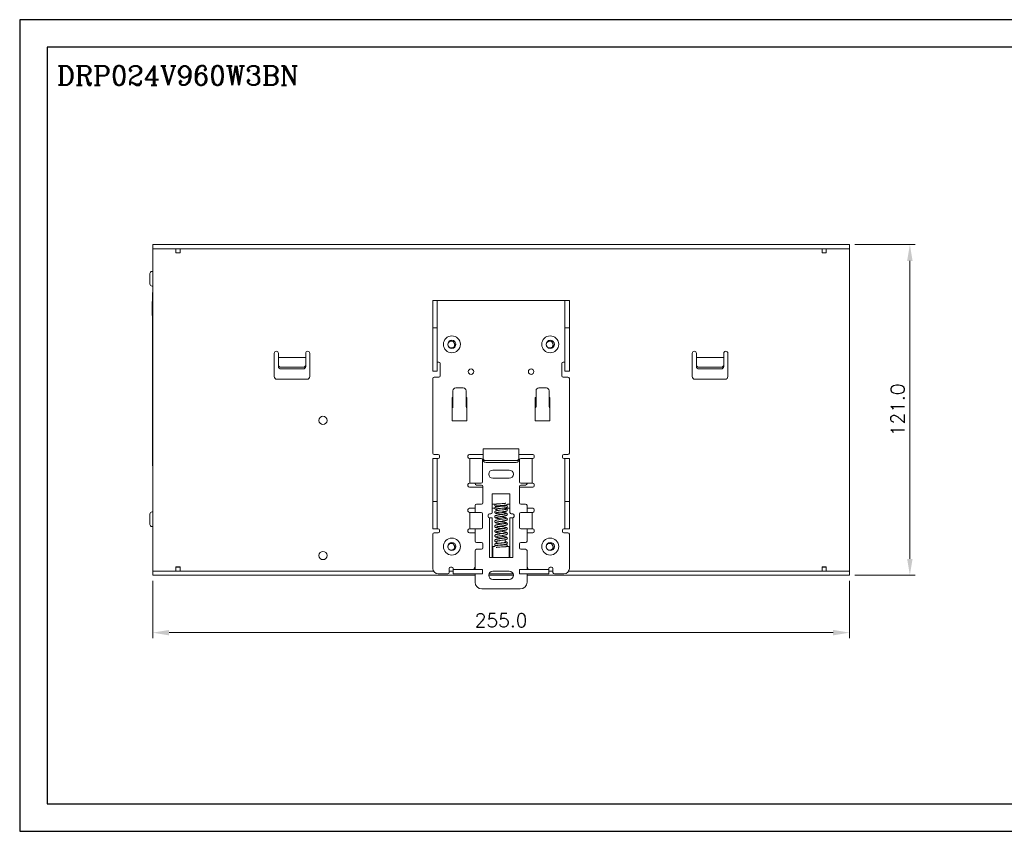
# Model space of a CAD drawing. Header units: millimetres. Extents: x 715 to 1543, y 405 to 702.
# Tile 1 of 3: x 715 to 1076, y 405 to 702. Entities that reach past the tile are written whole.
import ezdxf

# ---------------------------------------------------------------- set-up
doc = ezdxf.new("R2010")
doc.units = ezdxf.units.MM
doc.layers.add('Dimension', color=2, linetype='Continuous', lineweight=5)
doc.layers.add('Line', color=3, linetype='Continuous', lineweight=25)
doc.styles.add('RomanC', font='romanc.shx')
doc.styles.add('ROMANS', font='romans')
doc.dimstyles.new('yutana', dxfattribs={"dimscale": 2, "dimtxt": 2, "dimasz": 1.5, "dimexe": 1, "dimexo": 1, "dimgap": 1, "dimtad": 1, "dimdec": 1, "dimzin": 0, "dimdsep": 46, "dimtxsty": 'ROMANS', "dimcen": 0, "dimadec": 0, "dimazin": 0, "dimtp": 0.01, "dimtm": 0.01, "dimtfac": 1, "dimtdec": 1, "dimtmove": 0, "dimatfit": 3, "dimfxl": 1, "dimtolj": 1, "dimtzin": 0, "dimlwd": 0, "dimlwe": 0, "dimarcsym": 0})

# ---------------------------------------------------------------- blocks, each defined once
blk = doc.blocks.new('*D10')
at = {"layer": 'Defpoints', "color": 0}
for p in [(763.9, 499.1), (1018.9, 499.1), (1018.9, 478.09)]:
    blk.add_point(p, dxfattribs=at)
at = {"layer": 'Dimension', "color": 0, "lineweight": 0}
for p, q in [((763.9, 497.1), (763.9, 476.09)), ((1018.9, 497.1), (1018.9, 476.09)), ((769.9, 478.09), (1012.9, 478.09))]:
    blk.add_line(p, q, dxfattribs=at)
at = {"layer": 'Dimension', "color": 0}
for points in [[(769.9, 479.09), (769.9, 477.09), (763.9, 478.09)], [(1012.9, 479.09), (1012.9, 477.09), (1018.9, 478.09)]]:
    blk.add_solid(points, dxfattribs=at)
at = {"layer": 'Dimension', "color": 0, "insert": (891.4, 482.59), "char_height": 5, "attachment_point": 5, "style": 'ROMANS'}
blk.add_mtext('\\A1;255.0', dxfattribs=at)
blk = doc.blocks.new('*D12')
at = {"layer": 'Defpoints', "color": 0}
for p in [(1018.9, 620.1), (1018.9, 499.1), (1041.02, 499.1)]:
    blk.add_point(p, dxfattribs=at)
at = {"layer": 'Dimension', "color": 0, "lineweight": 0}
for p, q in [((1020.9, 620.1), (1043.02, 620.1)), ((1041.02, 614.1), (1041.02, 505.1)), ((1020.9, 499.1), (1043.02, 499.1))]:
    blk.add_line(p, q, dxfattribs=at)
at = {"layer": 'Dimension', "color": 0}
for points in [[(1040.02, 614.1), (1042.02, 614.1), (1041.02, 620.1)], [(1040.02, 505.1), (1042.02, 505.1), (1041.02, 499.1)]]:
    blk.add_solid(points, dxfattribs=at)
at = {"layer": 'Dimension', "color": 0, "insert": (1036.52, 559.6), "char_height": 5, "attachment_point": 5, "rotation": 90, "style": 'ROMANS'}
blk.add_mtext('\\A1;121.0', dxfattribs=at)

msp = doc.modelspace()

# ---------------------------------------------------------------- linework, layer by layer
at = {"ltscale": 5}
for points in [[(715.22, 405.39), (1542.69, 405.39), (1542.69, 702.39), (715.22, 702.39)], [(725.22, 415.39), (1532.69, 415.39), (1532.69, 692.39), (725.22, 692.39)]]:
    msp.add_lwpolyline(points, close=True, dxfattribs=at)
at = {"layer": 'Dimension', "color": 7, "linetype": 'Continuous'}
for p, q in [((763.9, 620.1), (1018.9, 620.1)), ((763.9, 499.1), (763.9, 620.1)), ((1018.9, 499.1), (1018.9, 620.1)), ((1018.9, 618.6), (763.9, 618.6)), ((772.4, 618.6), (772.4, 617.05)), ((772.4, 617.1), (773.9, 617.1)), ((773.9, 617.05), (772.4, 617.05)), ((773.9, 618.6), (773.9, 617.05)), ((1008.9, 618.6), (1008.9, 617.05)), ((1008.9, 617.1), (1010.4, 617.1)), ((1008.9, 617.05), (1010.4, 617.05)), ((1010.4, 618.6), (1010.4, 617.05)), ((762.9, 609.5), (762.9, 605.7)), ((763.7, 610.3), (763.9, 610.3)), ((763.7, 604.9), (763.9, 604.9)), ((763.85, 602.6), (763.85, 539.1)), ((763.85, 599.3), (763.75, 599.3)), ((763.75, 594.1), (763.75, 599.3)), ((866.4, 573.8), (866.4, 599.6)), ((868, 599.6), (866.4, 599.6)), ((868, 573.8), (868, 599.6)), ((914.8, 599.6), (868, 599.6)), ((914.8, 573.8), (914.8, 599.6)), ((914.8, 599.6), (916.4, 599.6)), ((916.4, 599.6), (916.4, 573.8)), ((763.85, 597.27), (763.75, 597.27)), ((763.85, 597.21), (763.75, 597.21)), ((763.85, 597.07), (763.75, 597.07)), ((763.85, 596.8), (763.75, 596.8)), ((763.85, 596.46), (763.75, 596.46)), ((763.85, 596.19), (763.75, 596.19)), ((763.85, 595.18), (763.75, 595.18)), ((763.85, 594.91), (763.75, 594.91)), ((763.85, 594.58), (763.75, 594.58)), ((763.85, 594.44), (763.75, 594.44)), ((763.85, 594.1), (763.75, 594.1)), ((866.4, 589.6), (868, 589.6)), ((916.4, 589.6), (914.8, 589.6)), ((808.4, 571.8), (808.4, 580.3)), ((809.9, 575.49), (809.9, 580.3)), ((819.9, 575.49), (819.9, 580.3)), ((821.4, 571.8), (821.4, 580.3)), ((872.2, 582.76), (872.04, 582.96)), ((908.2, 582.76), (908.04, 582.96)), ((961.4, 571.8), (961.4, 580.3)), ((962.9, 575.49), (962.9, 580.3)), ((972.9, 575.49), (972.9, 580.3)), ((974.4, 571.8), (974.4, 580.3)), ((809.9, 578.8), (819.9, 578.8)), ((868, 577.1), (868.65, 577.1)), ((869.15, 576.6), (869.15, 572.1)), ((913.65, 572.1), (913.65, 576.6)), ((914.8, 577.1), (914.15, 577.1)), ((962.9, 578.8), (972.9, 578.8)), ((810.52, 575.29), (810.9, 575.22)), ((818.9, 575.22), (810.9, 575.22)), ((818.9, 574.58), (810.9, 574.58)), ((818.9, 575.22), (819.28, 575.29)), ((819.82, 575.78), (819.9, 576.13)), ((868, 573.8), (866.4, 573.8)), ((914.8, 573.8), (916.4, 573.8)), ((963.52, 575.29), (963.9, 575.22)), ((971.9, 575.22), (963.9, 575.22)), ((971.9, 574.58), (963.9, 574.58)), ((971.9, 575.22), (972.28, 575.29)), ((972.82, 575.78), (972.9, 576.13)), ((809.4, 570.8), (820.4, 570.8)), ((866.4, 571.1), (866.4, 543.8)), ((866.9, 571.6), (868.65, 571.6)), ((915.9, 571.6), (914.15, 571.6)), ((916.4, 543.8), (916.4, 571.1)), ((962.4, 570.8), (973.4, 570.8)), ((873.81, 566.64), (873.81, 560.72)), ((877.59, 567.64), (874.81, 567.64)), ((878.59, 560.72), (878.59, 566.64)), ((904.21, 566.64), (904.21, 560.72)), ((907.99, 567.64), (905.21, 567.64)), ((908.99, 560.72), (908.99, 566.64)), ((873.5, 564.1), (873.81, 564.1)), ((873.5, 555.6), (873.5, 564.1)), ((878.59, 564.1), (878.9, 564.1)), ((878.9, 564.1), (878.9, 555.6)), ((903.9, 555.6), (903.9, 564.1)), ((903.9, 564.1), (904.21, 564.1)), ((908.99, 564.1), (909.3, 564.1)), ((909.3, 564.1), (909.3, 555.6)), ((878.9, 555.6), (873.5, 555.6)), ((909.3, 555.6), (903.9, 555.6)), ((897.9, 545.3), (884.9, 545.3)), ((884.9, 541.81), (884.9, 545.3)), ((897.9, 541.81), (897.9, 545.3)), ((868, 541.8), (866.4, 541.8)), ((866.4, 516.1), (866.4, 541.8)), ((866.9, 543.3), (868.4, 543.3)), ((868, 541.8), (868.4, 541.8)), ((868, 516.1), (868, 541.8)), ((868.9, 542.8), (868.9, 542.3)), ((879.3, 542.3), (879.3, 542.8)), ((879.8, 543.3), (884.9, 543.3)), ((879.8, 541.8), (884.15, 541.8)), ((879.96, 541.8), (879.96, 532.8)), ((884.65, 541.3), (884.65, 533.3)), ((884.65, 541.1), (884.9, 541.1)), ((884.9, 541.16), (884.9, 541.81)), ((884.9, 541.14), (884.9, 541.1)), ((896.9, 541.04), (885.9, 541.04)), ((897.9, 543.3), (903, 543.3)), ((897.9, 541.1), (897.9, 541.81)), ((898.15, 541.1), (897.9, 541.1)), ((898.15, 533.3), (898.15, 541.3)), ((898.65, 541.8), (903, 541.8)), ((902.84, 532.8), (902.84, 541.8)), ((903.5, 542.8), (903.5, 542.3)), ((913.9, 542.3), (913.9, 542.8)), ((915.9, 543.3), (914.4, 543.3)), ((914.8, 541.8), (914.4, 541.8)), ((914.8, 541.8), (916.4, 541.8)), ((914.8, 516.1), (914.8, 541.8)), ((916.4, 516.1), (916.4, 541.8)), ((896.9, 540.4), (885.9, 540.4)), ((894.4, 537.6), (888.4, 537.6)), ((888.4, 534.6), (894.4, 534.6)), ((879.3, 531.8), (879.3, 532.3)), ((879.8, 532.8), (884.15, 532.8)), ((884.7, 531.3), (879.8, 531.3)), ((881.9, 532.6), (881.9, 532.8)), ((882.4, 532.1), (884.2, 532.1)), ((884.7, 531.6), (884.7, 525.6)), ((898.1, 525.6), (898.1, 531.6)), ((903, 531.3), (898.1, 531.3)), ((900.4, 532.1), (898.6, 532.1)), ((898.65, 532.8), (903, 532.8)), ((900.9, 532.8), (900.9, 532.6)), ((903.5, 532.3), (903.5, 531.8)), ((888.15, 528.87), (894.65, 528.87)), ((888.15, 522.1), (888.15, 528.87)), ((894.65, 522.1), (894.65, 528.87)), ((866.4, 526.1), (868, 526.1)), ((879.3, 522.6), (879.3, 523.1)), ((879.8, 523.6), (881.9, 523.6)), ((881.9, 522.1), (881.9, 524.6)), ((882.4, 525.1), (884.2, 525.1)), ((889.44, 525.1), (888.15, 525.1)), ((889.1, 523.6), (888.15, 523.6)), ((889.88, 524.27), (889.9, 524.27)), ((889.9, 524.47), (889.9, 524.12)), ((889.9, 523.41), (889.9, 522.8)), ((890.04, 522.76), (889.9, 522.74)), ((890.75, 524.55), (891.05, 524.57)), ((891.24, 525.29), (890.85, 525.26)), ((890.92, 523.54), (891.25, 523.57)), ((891.75, 524.32), (891.06, 524.25)), ((891.75, 522.99), (891.1, 522.91)), ((891.78, 525.33), (891.24, 525.29)), ((892.05, 524.35), (891.75, 524.32)), ((892.1, 525.35), (891.78, 525.33)), ((892.05, 524.64), (892.35, 524.67)), ((892.37, 525.37), (892.1, 525.35)), ((892.9, 524.45), (892.9, 524.71)), ((892.9, 523.15), (892.9, 523.74)), ((894.65, 523.6), (892.9, 523.6)), ((894.65, 525.1), (893.7, 525.1)), ((900.4, 525.1), (898.6, 525.1)), ((900.9, 524.6), (900.9, 522.1)), ((900.9, 523.6), (903, 523.6)), ((903.5, 523.1), (903.5, 522.6)), ((916.4, 526.1), (914.8, 526.1)), ((762.9, 521.5), (762.9, 517.7)), ((763.7, 522.3), (763.9, 522.3)), ((879.8, 522.1), (884.15, 522.1)), ((879.96, 522.1), (879.96, 516.1)), ((884.65, 521.6), (884.65, 516.6)), ((886.65, 520.6), (886.65, 521.1)), ((887.15, 521.6), (887.65, 521.6)), ((887.15, 520.1), (888.15, 520.1)), ((887.15, 505.6), (887.15, 520.1)), ((888.15, 505.6), (888.15, 520.1)), ((891.77, 521.34), (890.98, 521.23)), ((891.69, 522.11), (891.05, 522.2)), ((891.2, 522.22), (891.86, 522.3)), ((891.89, 522.3), (892.4, 522.3)), ((892.28, 522.35), (892.46, 522.38)), ((892.46, 522.38), (892.62, 522.4)), ((893.55, 521.07), (893.55, 521.07)), ((893.69, 521.31), (893.7, 521.38)), ((895.65, 520.1), (894.65, 520.1)), ((894.65, 505.6), (894.65, 520.1)), ((895.15, 521.6), (895.65, 521.6)), ((895.65, 520.1), (895.65, 505.6)), ((896.15, 521.1), (896.15, 520.6)), ((898.15, 516.6), (898.15, 521.6)), ((898.65, 522.1), (903, 522.1)), ((902.84, 516.1), (902.84, 522.1)), ((763.7, 516.9), (763.9, 516.9)), ((868, 516.1), (866.4, 516.1)), ((868, 516.1), (868.4, 516.1)), ((868.9, 515.6), (868.9, 515.1)), ((879.3, 515.1), (879.3, 515.6)), ((879.8, 516.1), (884.15, 516.1)), ((881.9, 511.6), (881.9, 516.1)), ((889.1, 518.75), (889.1, 518.74)), ((889.1, 518.74), (889.1, 518.74)), ((891.74, 517.84), (891.08, 517.75)), ((891.12, 515.3), (891.71, 515.39)), ((891.14, 518.8), (891.78, 518.9)), ((891.57, 516.19), (891.75, 516.17)), ((891.75, 516.17), (892, 516.13)), ((893.55, 516.43), (893.55, 516.43)), ((898.65, 516.1), (903, 516.1)), ((900.9, 516.1), (900.9, 511.6)), ((903.5, 515.6), (903.5, 515.1)), ((913.9, 515.1), (913.9, 515.6)), ((914.8, 516.1), (914.4, 516.1)), ((914.8, 516.1), (916.4, 516.1)), ((866.4, 514.1), (866.4, 501.6)), ((866.9, 514.6), (868.4, 514.6)), ((881.9, 514.6), (879.8, 514.6)), ((889.4, 513.91), (889.4, 513.91)), ((889.69, 513.28), (889.69, 513.28)), ((890.38, 512.39), (890.2, 512.36)), ((890.56, 512.42), (890.38, 512.39)), ((890.47, 512.4), (890.4, 512.4)), ((891.65, 512.58), (890.93, 512.47)), ((891.73, 514.34), (891.11, 514.25)), ((892.9, 511.07), (892.9, 511.9)), ((903, 514.6), (900.9, 514.6)), ((915.9, 514.6), (914.4, 514.6)), ((916.4, 501.6), (916.4, 514.1)), ((872.2, 508.76), (872.04, 508.96)), ((882.4, 511.1), (884.2, 511.1)), ((882.4, 508.6), (884.2, 508.6)), ((884.7, 510.6), (884.7, 509.1)), ((888.4, 509.6), (889.1, 509.6)), ((888.4, 505.6), (888.4, 509.6)), ((889.1, 510.3), (889.1, 510.3)), ((889.66, 510.01), (889.59, 510)), ((889.74, 510.02), (889.66, 510.01)), ((889.9, 511.59), (889.9, 510.74)), ((890.1, 509.35), (890.28, 509.36)), ((890.13, 510.07), (890.33, 510.09)), ((890.28, 509.36), (890.5, 509.38)), ((890.33, 510.09), (890.56, 510.11)), ((890.65, 510.82), (890.34, 510.79)), ((890.5, 509.38), (890.73, 509.39)), ((890.56, 510.11), (891.22, 510.17)), ((890.94, 510.1), (890.61, 510.08)), ((890.73, 509.39), (890.98, 509.4)), ((891.9, 510.16), (890.94, 510.1)), ((891.22, 510.17), (891.53, 510.2)), ((892.16, 510.17), (891.9, 510.16)), ((892.04, 509.47), (892.34, 509.48)), ((892.4, 510.19), (892.16, 510.17)), ((892.61, 510.2), (892.4, 510.19)), ((892.9, 510.23), (892.9, 510.36)), ((893.24, 511.34), (893.24, 511.34)), ((893.43, 509.6), (894.4, 509.6)), ((894.4, 509.6), (894.4, 505.6)), ((898.1, 509.1), (898.1, 510.6)), ((900.4, 511.1), (898.6, 511.1)), ((900.4, 508.6), (898.6, 508.6)), ((908.2, 508.76), (908.04, 508.96)), ((881.9, 501.2), (881.9, 508.1)), ((887.15, 505.6), (888.4, 505.6)), ((894.4, 505.6), (888.4, 505.6)), ((895.65, 505.6), (894.4, 505.6)), ((900.9, 508.1), (900.9, 501.2)), ((773.9, 502.15), (772.4, 502.15)), ((772.4, 500.6), (772.4, 502.15)), ((772.4, 502.1), (773.9, 502.1)), ((773.9, 500.6), (773.9, 502.15)), ((872.4, 500.1), (872.4, 501.6)), ((872.9, 502.1), (873.4, 502.1)), ((873.9, 501.2), (873.9, 501.6)), ((873.9, 501.2), (884.65, 501.2)), ((873.9, 501.2), (873.9, 499.6)), ((881.6, 501.2), (881.6, 501.6)), ((884.65, 501.2), (884.65, 499.6)), ((898.15, 501.2), (908.9, 501.2)), ((898.15, 501.2), (898.15, 499.6)), ((901.2, 501.2), (901.2, 501.6)), ((908.9, 501.2), (908.9, 501.6)), ((908.9, 501.2), (908.9, 499.6)), ((909.4, 502.1), (909.9, 502.1)), ((910.4, 500.1), (910.4, 501.6)), ((1008.9, 500.6), (1008.9, 502.15)), ((1008.9, 502.15), (1010.4, 502.15)), ((1008.9, 502.1), (1010.4, 502.1)), ((1010.4, 500.6), (1010.4, 502.15)), ((763.9, 500.6), (866.67, 500.6)), ((763.9, 499.1), (881.9, 499.1)), ((868.4, 499.6), (871.9, 499.6)), ((872.4, 500.6), (873.9, 500.6)), ((873.9, 499.6), (884.65, 499.6)), ((881.9, 496.6), (881.9, 499.6)), ((886.91, 499.1), (895.89, 499.1)), ((886.99, 499.6), (895.81, 499.6)), ((888.4, 500.6), (894.4, 500.6)), ((894.4, 497.6), (888.4, 497.6)), ((898.15, 499.6), (908.9, 499.6)), ((900.9, 499.6), (900.9, 496.6)), ((900.9, 499.1), (1018.9, 499.1)), ((908.9, 500.6), (910.4, 500.6)), ((910.9, 499.6), (914.4, 499.6)), ((916.13, 500.6), (1018.9, 500.6)), ((898.4, 494.1), (884.4, 494.1))]:
    msp.add_line(p, q, dxfattribs=at)
for points in [[(872.01, 583.03), (871.96, 583.27), (871.96, 583.53), (872, 583.77), (872.08, 584), (872.19, 584.21), (872.34, 584.39), (872.51, 584.54), (872.71, 584.66), (872.92, 584.73), (873.13, 584.77), (873.34, 584.77), (873.54, 584.73), (873.71, 584.66), (873.86, 584.58), (873.97, 584.49), (874.07, 584.38), (874.16, 584.26), (874.22, 584.13), (874.27, 583.99)], [(874.27, 583.99), (874.33, 583.89), (874.38, 583.77), (874.42, 583.65), (874.44, 583.53), (874.44, 583.4), (874.43, 583.26), (874.39, 583.11), (874.32, 582.94), (874.22, 582.78), (874.08, 582.62), (873.91, 582.49), (873.71, 582.38), (873.5, 582.32), (873.27, 582.29), (873.04, 582.3), (872.8, 582.36), (872.58, 582.45), (872.38, 582.59), (872.2, 582.76)], [(908.01, 583.03), (907.96, 583.27), (907.96, 583.53), (908, 583.77), (908.08, 584), (908.19, 584.21), (908.34, 584.39), (908.51, 584.54), (908.71, 584.66), (908.92, 584.73), (909.13, 584.77), (909.34, 584.77), (909.54, 584.73), (909.71, 584.66), (909.86, 584.58), (909.97, 584.49), (910.07, 584.38), (910.16, 584.26), (910.22, 584.13), (910.27, 583.99)], [(910.27, 583.99), (910.33, 583.89), (910.38, 583.77), (910.42, 583.65), (910.44, 583.53), (910.44, 583.4), (910.43, 583.26), (910.39, 583.11), (910.32, 582.94), (910.22, 582.78), (910.08, 582.62), (909.91, 582.49), (909.71, 582.38), (909.5, 582.32), (909.27, 582.29), (909.04, 582.3), (908.8, 582.36), (908.58, 582.45), (908.38, 582.59), (908.2, 582.76)], [(809.9, 576.13), (809.97, 575.78), (810.19, 575.48), (810.52, 575.29)], [(810.19, 574.85), (809.97, 575.14), (809.9, 575.49)], [(810.9, 574.58), (810.52, 574.65), (810.19, 574.85)], [(819.6, 574.85), (819.28, 574.65), (818.9, 574.58)], [(819.28, 575.29), (819.6, 575.48), (819.82, 575.78)], [(819.9, 575.49), (819.82, 575.14), (819.6, 574.85)], [(962.9, 576.13), (962.97, 575.78), (963.19, 575.48), (963.52, 575.29)], [(963.19, 574.85), (962.97, 575.14), (962.9, 575.49)], [(963.9, 574.58), (963.52, 574.65), (963.19, 574.85)], [(972.6, 574.85), (972.28, 574.65), (971.9, 574.58)], [(972.28, 575.29), (972.6, 575.48), (972.82, 575.78)], [(972.9, 575.49), (972.82, 575.14), (972.6, 574.85)], [(884.9, 541.81), (884.93, 541.61), (885.03, 541.42), (885.19, 541.26), (885.4, 541.14), (885.64, 541.07), (885.9, 541.04)], [(885.9, 540.4), (885.64, 540.42), (885.4, 540.5), (885.19, 540.62), (885.03, 540.78), (884.93, 540.97), (884.9, 541.16)], [(896.9, 541.04), (897.16, 541.07), (897.4, 541.14), (897.6, 541.26), (897.76, 541.42), (897.86, 541.61), (897.9, 541.81)], [(897.9, 541.16), (897.86, 540.97), (897.76, 540.78), (897.6, 540.62), (897.4, 540.5), (897.16, 540.42), (896.9, 540.4)], [(889.49, 525.12), (889.43, 525.1), (889.38, 525.09), (889.32, 525.06), (889.25, 525.02), (889.19, 524.97), (889.14, 524.88), (889.1, 524.79), (889.1, 524.72)], [(889.1, 524.72), (889.11, 524.64), (889.14, 524.55), (889.19, 524.48), (889.25, 524.43), (889.32, 524.39), (889.37, 524.36), (889.43, 524.35), (889.48, 524.33), (889.55, 524.32), (889.62, 524.31), (889.7, 524.29), (889.79, 524.28), (889.88, 524.27)], [(889.97, 524.13), (889.84, 524.11), (889.73, 524.09), (889.63, 524.07), (889.54, 524.05), (889.46, 524.03), (889.39, 524.01), (889.33, 523.98), (889.26, 523.94), (889.2, 523.88), (889.14, 523.8), (889.11, 523.71), (889.1, 523.63)], [(889.1, 523.63), (889.11, 523.56), (889.14, 523.46), (889.2, 523.37), (889.26, 523.32), (889.33, 523.28), (889.4, 523.25), (889.47, 523.22), (889.56, 523.2), (889.65, 523.18), (889.76, 523.16), (889.89, 523.14), (889.9, 523.14)], [(889.9, 522.74), (889.79, 522.71), (889.68, 522.69), (889.58, 522.67), (889.5, 522.64), (889.42, 522.61), (889.35, 522.58), (889.28, 522.54), (889.21, 522.48), (889.15, 522.39), (889.11, 522.29), (889.1, 522.21)], [(889.83, 525.17), (889.73, 525.16), (889.64, 525.14), (889.56, 525.13), (889.49, 525.12)], [(889.61, 524.43), (889.61, 524.43), (889.62, 524.43), (889.65, 524.44), (889.68, 524.44), (889.73, 524.45), (889.79, 524.46), (889.86, 524.47)], [(889.64, 523.36), (889.64, 523.36), (889.65, 523.36), (889.68, 523.37), (889.73, 523.38), (889.79, 523.39), (889.87, 523.41), (889.96, 523.42), (890.06, 523.44), (890.17, 523.45), (890.3, 523.47), (890.44, 523.49), (890.6, 523.5), (890.76, 523.52), (890.92, 523.54)], [(890.85, 525.26), (890.64, 525.24), (890.44, 525.23), (890.26, 525.21), (890.1, 525.2), (889.96, 525.18), (889.83, 525.17)], [(889.86, 524.47), (889.94, 524.48), (890.02, 524.49), (890.12, 524.5), (890.23, 524.51), (890.35, 524.52), (890.47, 524.53), (890.6, 524.54), (890.75, 524.55)], [(891.06, 524.25), (890.85, 524.23), (890.65, 524.21), (890.46, 524.19), (890.28, 524.17), (890.12, 524.15), (889.97, 524.13)], [(891.1, 522.91), (890.89, 522.88), (890.7, 522.86), (890.51, 522.83), (890.34, 522.81), (890.18, 522.78), (890.04, 522.76)], [(891.05, 524.57), (891.55, 524.61), (892.05, 524.64)], [(891.25, 523.57), (891.67, 523.61), (892.06, 523.65)], [(892.93, 523.16), (892.84, 523.14), (892.73, 523.12), (892.61, 523.1), (892.47, 523.08), (892.32, 523.06), (892.14, 523.04), (891.96, 523.01), (891.75, 522.99)], [(893.17, 524.5), (893.17, 524.5), (893.16, 524.5), (893.14, 524.49), (893.11, 524.48), (893.06, 524.47), (893, 524.46), (892.93, 524.45), (892.85, 524.44), (892.77, 524.43), (892.67, 524.41), (892.56, 524.4), (892.44, 524.39), (892.32, 524.37), (892.19, 524.36), (892.05, 524.35)], [(892.06, 523.65), (892.23, 523.66), (892.4, 523.68), (892.55, 523.7), (892.69, 523.72), (892.82, 523.73)], [(892.35, 524.67), (892.48, 524.68), (892.61, 524.69), (892.72, 524.7), (892.83, 524.71)], [(893.2, 525.46), (893.2, 525.46), (893.2, 525.46), (893.18, 525.45), (893.16, 525.45), (893.12, 525.44), (893.08, 525.44), (893.02, 525.43), (892.96, 525.42), (892.88, 525.41), (892.8, 525.41), (892.71, 525.4), (892.61, 525.39), (892.49, 525.38), (892.37, 525.37)], [(892.62, 522.4), (892.77, 522.43), (892.91, 522.45), (893.03, 522.47), (893.14, 522.49), (893.23, 522.52), (893.31, 522.54), (893.39, 522.57), (893.46, 522.6), (893.53, 522.64), (893.59, 522.7), (893.65, 522.78), (893.69, 522.88), (893.7, 522.96)], [(892.82, 523.73), (892.94, 523.75), (893.05, 523.76), (893.14, 523.78), (893.22, 523.8), (893.29, 523.81), (893.36, 523.83), (893.42, 523.85), (893.48, 523.88), (893.54, 523.92), (893.61, 523.97), (893.66, 524.05), (893.69, 524.15), (893.7, 524.22)], [(892.83, 524.71), (892.92, 524.72), (893.01, 524.73), (893.09, 524.73), (893.16, 524.74), (893.23, 524.75), (893.28, 524.76), (893.33, 524.77), (893.38, 524.78), (893.43, 524.8), (893.48, 524.82), (893.54, 524.86), (893.61, 524.91), (893.66, 524.99), (893.69, 525.08), (893.69, 525.1)], [(893.7, 524.22), (893.69, 524.28), (893.66, 524.38), (893.6, 524.46), (893.54, 524.52), (893.47, 524.56), (893.4, 524.59), (893.34, 524.61), (893.26, 524.63), (893.18, 524.64), (893.09, 524.66), (892.99, 524.68), (892.9, 524.69)], [(893.7, 522.96), (893.69, 523.03), (893.65, 523.14), (893.59, 523.22), (893.52, 523.28), (893.45, 523.32), (893.38, 523.35), (893.3, 523.38), (893.21, 523.4), (893.11, 523.43), (893, 523.45), (892.9, 523.47)], [(893.14, 523.22), (893.13, 523.21), (893.11, 523.21), (893.07, 523.19), (893.01, 523.18), (892.93, 523.16)], [(889.1, 522.21), (889.11, 522.13), (889.14, 522.03), (889.2, 521.95), (889.27, 521.88), (889.34, 521.84), (889.42, 521.81), (889.49, 521.78), (889.58, 521.75), (889.67, 521.73), (889.78, 521.7), (889.9, 521.68), (890.03, 521.65), (890.17, 521.63), (890.33, 521.6), (890.5, 521.58), (890.68, 521.55), (890.87, 521.53), (891.52, 521.44)], [(890.98, 521.23), (890.77, 521.2), (890.57, 521.17), (890.37, 521.14), (890.18, 521.11), (890.01, 521.07), (889.85, 521.04), (889.71, 521.01), (889.59, 520.97), (889.48, 520.94), (889.39, 520.9), (889.3, 520.85), (889.22, 520.79), (889.16, 520.71), (889.11, 520.61), (889.1, 520.5)], [(889.1, 520.5), (889.11, 520.42), (889.15, 520.31), (889.22, 520.22), (889.29, 520.16), (889.37, 520.11), (889.45, 520.08), (889.55, 520.04), (889.66, 520.01), (889.78, 519.98), (889.93, 519.95), (890.1, 519.92), (890.28, 519.88), (890.48, 519.85), (890.7, 519.82), (890.92, 519.79), (891.15, 519.75)], [(891.07, 519.5), (890.84, 519.46), (890.62, 519.43), (890.42, 519.4), (890.23, 519.36), (890.06, 519.33), (889.9, 519.3), (889.77, 519.27), (889.65, 519.24), (889.55, 519.21), (889.46, 519.18), (889.37, 519.14), (889.3, 519.1), (889.23, 519.04), (889.16, 518.97), (889.11, 518.86), (889.1, 518.75)], [(889.67, 521.97), (889.67, 521.97), (889.68, 521.97), (889.7, 521.98), (889.75, 521.99), (889.81, 522.01), (889.88, 522.02), (889.97, 522.04), (890.08, 522.06), (890.2, 522.08), (890.33, 522.1), (890.48, 522.13), (890.64, 522.15), (890.82, 522.17), (891, 522.2), (891.2, 522.22)], [(889.69, 520.28), (889.69, 520.28), (889.7, 520.28), (889.74, 520.3), (889.8, 520.31), (889.87, 520.34), (889.97, 520.36), (890.08, 520.38), (890.21, 520.41), (890.36, 520.43), (890.52, 520.46), (890.69, 520.49), (890.87, 520.51), (891.06, 520.54)], [(891.15, 520.45), (890.92, 520.48), (890.8, 520.5)], [(891.06, 520.54), (891.67, 520.63), (891.88, 520.66), (892.09, 520.69), (892.29, 520.72), (892.5, 520.76), (892.69, 520.79), (892.88, 520.83), (893.05, 520.87), (893.2, 520.91), (893.33, 520.95), (893.45, 521), (893.55, 521.07)], [(893.11, 519.86), (893.11, 519.86), (893.09, 519.85), (893.05, 519.84), (892.99, 519.82), (892.91, 519.79), (892.8, 519.77), (892.68, 519.74), (892.54, 519.72), (892.38, 519.69), (892.21, 519.66), (892.01, 519.63), (891.8, 519.6), (891.56, 519.56), (891.07, 519.5)], [(893.7, 519.63), (893.68, 519.74), (893.63, 519.84), (893.57, 519.92), (893.49, 519.98), (893.42, 520.02), (893.33, 520.06), (893.24, 520.09), (893.14, 520.12), (893.03, 520.15), (892.9, 520.18), (892.76, 520.2), (892.6, 520.23), (892.43, 520.26), (892.24, 520.29), (892.04, 520.32), (891.83, 520.35), (891.15, 520.45)], [(891.15, 519.75), (891.61, 519.69), (891.83, 519.65), (892, 519.63)], [(891.52, 521.44), (891.74, 521.41), (891.95, 521.38), (891.97, 521.37)], [(893.7, 521.38), (893.69, 521.46), (893.65, 521.57), (893.58, 521.66), (893.51, 521.72), (893.43, 521.76), (893.35, 521.8), (893.26, 521.83), (893.15, 521.86), (893.03, 521.9), (892.89, 521.93), (892.72, 521.96), (892.55, 521.99), (892.35, 522.02), (892.14, 522.05), (891.92, 522.08), (891.69, 522.11)], [(893.08, 521.59), (893.04, 521.58), (892.98, 521.56), (892.91, 521.55), (892.83, 521.53), (892.74, 521.51), (892.63, 521.48), (892.52, 521.46), (892.39, 521.44), (892.25, 521.42), (892.1, 521.39), (891.94, 521.37), (891.77, 521.34)], [(891.78, 518.9), (892, 518.93), (892.21, 518.96), (892.42, 518.99), (892.61, 519.03), (892.8, 519.06), (892.96, 519.09), (893.1, 519.13), (893.23, 519.16), (893.33, 519.2), (893.42, 519.24), (893.51, 519.29), (893.58, 519.35), (893.65, 519.44), (893.69, 519.54), (893.7, 519.63)], [(891.86, 522.3), (892.08, 522.33), (892.28, 522.35)], [(893.11, 521.61), (893.1, 521.6), (893.08, 521.59)], [(893.55, 521.07), (893.6, 521.12), (893.66, 521.21), (893.69, 521.31)], [(889.1, 518.74), (889.12, 518.64), (889.16, 518.54), (889.23, 518.46), (889.3, 518.4), (889.38, 518.36), (889.46, 518.33), (889.55, 518.29), (889.65, 518.26), (889.77, 518.23), (889.9, 518.2), (890.06, 518.17), (890.23, 518.14), (890.41, 518.11), (890.62, 518.08), (890.84, 518.05), (891.07, 518.01), (891.51, 517.95)], [(891.08, 517.75), (890.85, 517.71), (890.64, 517.68), (890.43, 517.65), (890.24, 517.62), (890.07, 517.59), (889.92, 517.56), (889.78, 517.53), (889.66, 517.5), (889.56, 517.47), (889.47, 517.44), (889.38, 517.4), (889.3, 517.36), (889.23, 517.3), (889.16, 517.22), (889.11, 517.11), (889.1, 517)], [(889.1, 517), (889.11, 516.93), (889.15, 516.82), (889.21, 516.73), (889.29, 516.66), (889.38, 516.61), (889.47, 516.57), (889.58, 516.54), (889.7, 516.5), (889.84, 516.47), (890, 516.43), (890.18, 516.4), (890.38, 516.37), (890.59, 516.34), (890.79, 516.3), (891, 516.27), (891.57, 516.19)], [(891.1, 516), (890.88, 515.97), (890.68, 515.94), (890.48, 515.91), (890.3, 515.88), (890.14, 515.85), (889.99, 515.82), (889.85, 515.79), (889.73, 515.76), (889.62, 515.74), (889.53, 515.71), (889.44, 515.67), (889.36, 515.64), (889.28, 515.59), (889.21, 515.53), (889.15, 515.44), (889.11, 515.34), (889.1, 515.25)], [(889.69, 518.53), (889.69, 518.53), (889.7, 518.53), (889.75, 518.55), (889.81, 518.57), (889.89, 518.59), (889.99, 518.61), (890.11, 518.64), (890.25, 518.66), (890.4, 518.69), (890.57, 518.72), (890.75, 518.75), (890.94, 518.77), (891.14, 518.8)], [(889.69, 516.78), (889.69, 516.78), (889.7, 516.78), (889.74, 516.8), (889.8, 516.81), (889.87, 516.84), (889.97, 516.86), (890.09, 516.88), (890.22, 516.91), (890.37, 516.94), (890.55, 516.96), (890.73, 516.99), (890.94, 517.03), (891.17, 517.06)], [(891.67, 518.63), (891.22, 518.69), (891.01, 518.72), (890.81, 518.75), (890.8, 518.75)], [(891.63, 516.88), (891.14, 516.95), (890.91, 516.99), (890.8, 517)], [(893.11, 516.36), (893.11, 516.36), (893.1, 516.35), (893.06, 516.34), (893, 516.32), (892.92, 516.3), (892.82, 516.27), (892.7, 516.25), (892.56, 516.22), (892.4, 516.19), (892.22, 516.16), (892.02, 516.13), (891.8, 516.1), (891.56, 516.07), (891.1, 516)], [(891.17, 517.06), (891.65, 517.13), (891.88, 517.16), (892.09, 517.19), (892.3, 517.22), (892.48, 517.25), (892.65, 517.28), (892.8, 517.31), (892.94, 517.34), (893.06, 517.37), (893.17, 517.4), (893.27, 517.43), (893.35, 517.46), (893.43, 517.49), (893.51, 517.54), (893.58, 517.6), (893.65, 517.69), (893.69, 517.8), (893.7, 517.88)], [(891.51, 517.95), (891.72, 517.92), (891.92, 517.89), (892, 517.88)], [(893.55, 516.43), (893.47, 516.5), (893.35, 516.55), (893.21, 516.6), (893.05, 516.64), (892.86, 516.68), (892.64, 516.73), (892.4, 516.77), (892.15, 516.81), (891.89, 516.85), (891.63, 516.88)], [(893.7, 517.88), (893.68, 517.99), (893.64, 518.09), (893.57, 518.17), (893.5, 518.23), (893.42, 518.27), (893.34, 518.3), (893.26, 518.33), (893.16, 518.36), (893.06, 518.39), (892.94, 518.42), (892.8, 518.45), (892.65, 518.47), (892.49, 518.5), (892.3, 518.53), (892.1, 518.56), (891.89, 518.6), (891.67, 518.63)], [(891.71, 515.39), (891.91, 515.42), (892.12, 515.45), (892.32, 515.48), (892.52, 515.51), (892.7, 515.54), (892.87, 515.58), (893.02, 515.61), (893.15, 515.64), (893.26, 515.67), (893.35, 515.71), (893.44, 515.75), (893.51, 515.79), (893.58, 515.85), (893.65, 515.94), (893.69, 516.05), (893.7, 516.13)], [(893.11, 518.11), (893.1, 518.1), (893.06, 518.09), (893, 518.07), (892.92, 518.05), (892.83, 518.02), (892.72, 518), (892.59, 517.98), (892.45, 517.95), (892.3, 517.93), (892.13, 517.9), (891.94, 517.87), (891.74, 517.84)], [(893.7, 516.13), (893.69, 516.2), (893.66, 516.3), (893.61, 516.38), (893.55, 516.43)], [(889.1, 515.25), (889.11, 515.17), (889.15, 515.06), (889.21, 514.98), (889.28, 514.92), (889.36, 514.87), (889.45, 514.83), (889.54, 514.8), (889.65, 514.76), (889.79, 514.73), (889.94, 514.7), (890.11, 514.66), (890.3, 514.63), (890.5, 514.6), (890.71, 514.57), (890.93, 514.53), (891.14, 514.5)], [(889.4, 513.91), (889.34, 513.88), (889.27, 513.83), (889.2, 513.77), (889.14, 513.68), (889.11, 513.58), (889.1, 513.5)], [(889.1, 513.5), (889.11, 513.42), (889.15, 513.31), (889.21, 513.23), (889.28, 513.16), (889.36, 513.12), (889.45, 513.08), (889.55, 513.04), (889.67, 513.01), (889.81, 512.98), (889.97, 512.94), (890.15, 512.91), (890.33, 512.88), (890.53, 512.84), (890.72, 512.81), (890.91, 512.79), (891.1, 512.76)], [(890.2, 512.36), (890.03, 512.33), (889.87, 512.29), (889.72, 512.26), (889.59, 512.23), (889.48, 512.19), (889.38, 512.15), (889.3, 512.1), (889.22, 512.04), (889.15, 511.95), (889.11, 511.84), (889.1, 511.75)], [(889.1, 511.75), (889.11, 511.67), (889.15, 511.56), (889.21, 511.48), (889.29, 511.41), (889.37, 511.37), (889.45, 511.33), (889.54, 511.3), (889.65, 511.27), (889.77, 511.24), (889.9, 511.21)], [(891.11, 514.25), (890.89, 514.22), (890.66, 514.18), (890.44, 514.15), (890.22, 514.11), (890.02, 514.08), (889.83, 514.04), (889.66, 514), (889.52, 513.95), (889.4, 513.91)], [(889.69, 515.03), (889.69, 515.03), (889.7, 515.03), (889.73, 515.04), (889.78, 515.06), (889.85, 515.08), (889.94, 515.1), (890.04, 515.12), (890.16, 515.15), (890.29, 515.17), (890.43, 515.2), (890.59, 515.22), (890.75, 515.25), (890.93, 515.27), (891.12, 515.3)], [(889.69, 513.28), (889.71, 513.28), (889.77, 513.31), (889.86, 513.33), (889.99, 513.36), (890.15, 513.4), (890.34, 513.43), (890.55, 513.47), (890.79, 513.5), (891.04, 513.54), (891.3, 513.58), (891.81, 513.65)], [(889.9, 511.59), (890, 511.62), (890.13, 511.64), (890.27, 511.67), (890.43, 511.7), (890.61, 511.72), (890.8, 511.75), (891, 511.78), (891.22, 511.82), (891.66, 511.88)], [(890.93, 512.47), (890.74, 512.45), (890.56, 512.42)], [(891.13, 515.2), (890.92, 515.24), (890.8, 515.25)], [(891.23, 513.44), (890.98, 513.48), (890.8, 513.5)], [(891.1, 512.76), (891.64, 512.68), (891.82, 512.66), (891.99, 512.63), (892, 512.63)], [(893.7, 514.38), (893.69, 514.46), (893.65, 514.57), (893.59, 514.65), (893.52, 514.71), (893.44, 514.76), (893.36, 514.8), (893.28, 514.83), (893.18, 514.86), (893.07, 514.89), (892.94, 514.92), (892.8, 514.95), (892.64, 514.98), (892.46, 515.01), (892.26, 515.04), (892.05, 515.07), (891.83, 515.1), (891.13, 515.2)], [(891.14, 514.5), (891.76, 514.41), (891.95, 514.39), (892, 514.38)], [(893.7, 512.63), (893.69, 512.71), (893.65, 512.82), (893.58, 512.9), (893.51, 512.97), (893.44, 513.01), (893.35, 513.05), (893.26, 513.08), (893.16, 513.11), (893.05, 513.14), (892.91, 513.17), (892.76, 513.2), (892.59, 513.23), (892.4, 513.27), (892.2, 513.3), (891.97, 513.33), (891.73, 513.37), (891.23, 513.44)], [(893.11, 512.86), (893.11, 512.86), (893.1, 512.85), (893.07, 512.84), (893.02, 512.82), (892.96, 512.81), (892.88, 512.79), (892.79, 512.77), (892.68, 512.74), (892.57, 512.72), (892.44, 512.7), (892.3, 512.68), (892.15, 512.65), (891.99, 512.63), (891.83, 512.6), (891.65, 512.58)], [(891.66, 511.88), (891.88, 511.91), (892.1, 511.94), (892.32, 511.98), (892.52, 512.01), (892.7, 512.04)], [(893.11, 514.61), (893.11, 514.61), (893.1, 514.6), (893.07, 514.59), (893.02, 514.57), (892.95, 514.56), (892.87, 514.53), (892.77, 514.51), (892.66, 514.49), (892.54, 514.47), (892.4, 514.44), (892.25, 514.42), (892.09, 514.39), (891.92, 514.37), (891.73, 514.34)], [(891.81, 513.65), (892.06, 513.69), (892.29, 513.72), (892.5, 513.76), (892.7, 513.79), (892.87, 513.83), (893.02, 513.86), (893.15, 513.89), (893.26, 513.92), (893.36, 513.96), (893.44, 514), (893.52, 514.04), (893.59, 514.1), (893.65, 514.19), (893.69, 514.3), (893.7, 514.38)], [(892.7, 512.04), (892.87, 512.08), (893.02, 512.11), (893.14, 512.14), (893.25, 512.17), (893.35, 512.2), (893.43, 512.24), (893.51, 512.29), (893.58, 512.35), (893.65, 512.44), (893.69, 512.55), (893.7, 512.63)], [(872.01, 509.03), (871.96, 509.27), (871.96, 509.53), (872, 509.77), (872.08, 510), (872.19, 510.21), (872.34, 510.39), (872.51, 510.54), (872.71, 510.66), (872.92, 510.73), (873.13, 510.77), (873.34, 510.77), (873.54, 510.73), (873.71, 510.66), (873.86, 510.58), (873.97, 510.49), (874.07, 510.38), (874.16, 510.26), (874.22, 510.13), (874.27, 509.99)], [(874.27, 509.99), (874.33, 509.89), (874.38, 509.77), (874.42, 509.65), (874.44, 509.53), (874.44, 509.4), (874.43, 509.26), (874.39, 509.11), (874.32, 508.94), (874.22, 508.78), (874.08, 508.62), (873.91, 508.49), (873.71, 508.38), (873.5, 508.32), (873.27, 508.29), (873.04, 508.3), (872.8, 508.36), (872.58, 508.45), (872.38, 508.59), (872.2, 508.76)], [(889.95, 510.75), (889.84, 510.74), (889.74, 510.73), (889.66, 510.71), (889.58, 510.7), (889.52, 510.69), (889.46, 510.68), (889.41, 510.67), (889.37, 510.65), (889.31, 510.63), (889.25, 510.6), (889.19, 510.54), (889.14, 510.47), (889.11, 510.38), (889.1, 510.3)], [(889.1, 510.3), (889.1, 510.23), (889.14, 510.14), (889.19, 510.07), (889.25, 510.01), (889.31, 509.98), (889.36, 509.95), (889.37, 509.95)], [(889.37, 509.96), (889.32, 509.94), (889.25, 509.9), (889.19, 509.84), (889.14, 509.77), (889.11, 509.67), (889.1, 509.6)], [(889.59, 510), (889.52, 509.99), (889.47, 509.98), (889.42, 509.97), (889.37, 509.96)], [(889.58, 509.29), (889.58, 509.29), (889.58, 509.29), (889.6, 509.29), (889.62, 509.3), (889.66, 509.3), (889.7, 509.31), (889.75, 509.31), (889.8, 509.32), (889.87, 509.33), (889.94, 509.33), (890.01, 509.34), (890.1, 509.35)], [(889.66, 510.01), (889.67, 510.01), (889.71, 510.02), (889.76, 510.02), (889.82, 510.03), (889.89, 510.04)], [(889.69, 511.53), (889.69, 511.53), (889.7, 511.53), (889.74, 511.55), (889.81, 511.57), (889.9, 511.59)], [(889.93, 510.03), (889.83, 510.03), (889.74, 510.02)], [(889.89, 510.04), (889.96, 510.05), (890.04, 510.06), (890.13, 510.07)], [(890.61, 510.08), (890.46, 510.07), (890.31, 510.06), (890.17, 510.05), (890.05, 510.04), (889.93, 510.03)], [(890.34, 510.79), (890.2, 510.77), (890.07, 510.76), (889.95, 510.75)], [(891.41, 510.89), (891, 510.85), (890.65, 510.82)], [(890.98, 509.4), (891.56, 509.44), (892.04, 509.47)], [(892.96, 511.08), (892.87, 511.06), (892.76, 511.05), (892.64, 511.03), (892.51, 511.01), (892.36, 510.99), (892.19, 510.97), (892.01, 510.95), (891.82, 510.93), (891.62, 510.91), (891.41, 510.89)], [(891.53, 510.2), (891.69, 510.21), (891.86, 510.23), (892.03, 510.25), (892.2, 510.27), (892.37, 510.29), (892.54, 510.31), (892.7, 510.33), (892.85, 510.36)], [(892.34, 509.48), (892.48, 509.49), (892.61, 509.5), (892.73, 509.51), (892.83, 509.52)], [(892.94, 510.23), (892.87, 510.22), (892.79, 510.22), (892.71, 510.21), (892.61, 510.2)], [(892.83, 509.52), (892.93, 509.53), (893.02, 509.54)], [(892.85, 510.36), (893, 510.38), (893.13, 510.41), (893.24, 510.44), (893.34, 510.47), (893.43, 510.5), (893.51, 510.55), (893.59, 510.61), (893.65, 510.7), (893.69, 510.81), (893.7, 510.88)], [(893.24, 511.34), (893.08, 511.38), (892.9, 511.43)], [(893.21, 510.27), (893.21, 510.27), (893.21, 510.27), (893.2, 510.26), (893.17, 510.26), (893.14, 510.25), (893.1, 510.25), (893.06, 510.24), (893, 510.24), (892.94, 510.23)], [(893.13, 511.13), (893.13, 511.13), (893.12, 511.12), (893.08, 511.11), (893.03, 511.1), (892.96, 511.08)], [(893.7, 509.95), (893.69, 510.03), (893.66, 510.12), (893.61, 510.19), (893.54, 510.25), (893.48, 510.28), (893.43, 510.3), (893.38, 510.32), (893.33, 510.33), (893.28, 510.34), (893.23, 510.35), (893.17, 510.35), (893.1, 510.36), (893.02, 510.37), (892.97, 510.38)], [(893.02, 509.54), (893.1, 509.54), (893.17, 509.55), (893.23, 509.56), (893.28, 509.57), (893.33, 509.58), (893.38, 509.59), (893.43, 509.6)], [(893.7, 510.88), (893.69, 510.96), (893.65, 511.07), (893.59, 511.15), (893.53, 511.21), (893.46, 511.25), (893.39, 511.29), (893.31, 511.32), (893.24, 511.34)], [(893.43, 509.6), (893.48, 509.62), (893.54, 509.66), (893.61, 509.72), (893.66, 509.79), (893.69, 509.88), (893.7, 509.95)], [(908.01, 509.03), (907.96, 509.27), (907.96, 509.53), (908, 509.77), (908.08, 510), (908.19, 510.21), (908.34, 510.39), (908.51, 510.54), (908.71, 510.66), (908.92, 510.73), (909.13, 510.77), (909.34, 510.77), (909.54, 510.73), (909.71, 510.66), (909.86, 510.58), (909.97, 510.49), (910.07, 510.38), (910.16, 510.26), (910.22, 510.13), (910.27, 509.99)], [(910.27, 509.99), (910.33, 509.89), (910.38, 509.77), (910.42, 509.65), (910.44, 509.53), (910.44, 509.4), (910.43, 509.26), (910.39, 509.11), (910.32, 508.94), (910.22, 508.78), (910.08, 508.62), (909.91, 508.49), (909.71, 508.38), (909.5, 508.32), (909.27, 508.29), (909.04, 508.3), (908.8, 508.36), (908.58, 508.45), (908.38, 508.59), (908.2, 508.76)]]:
    msp.add_lwpolyline(points, dxfattribs=at)
for centre, radius in [((873.4, 583.6), 3.1), ((873.4, 583.6), 1.5), ((909.4, 583.6), 3.1), ((909.4, 583.6), 1.5), ((880.4, 573.6), 1), ((902.4, 573.6), 1), ((826.21, 555.75), 1.5), ((873.4, 509.6), 3.1), ((909.4, 509.6), 3.1), ((873.4, 509.6), 1.5), ((909.4, 509.6), 1.5), ((826.21, 506.3), 1.5)]:
    msp.add_circle(centre, radius, dxfattribs=at)
for centre, radius, start, end in [((763.7, 609.5), 0.8, 90, 180), ((763.7, 605.7), 0.8, 180, 270), ((809.15, 580.3), 0.75, 0, 180), ((820.65, 580.3), 0.75, 0, 180), ((962.15, 580.3), 0.75, 0, 180), ((973.65, 580.3), 0.75, 0, 180), ((868.65, 576.6), 0.5, 0, 90), ((914.15, 576.6), 0.5, 90, 180), ((809.4, 571.8), 1, 180, 270), ((820.4, 571.8), 1, 270, 0), ((866.9, 571.1), 0.5, 90, 180), ((868.65, 572.1), 0.5, 270, 0), ((914.15, 572.1), 0.5, 180, 270), ((915.9, 571.1), 0.5, 0, 90), ((962.4, 571.8), 1, 180, 270), ((973.4, 571.8), 1, 270, 0), ((874.81, 566.64), 1, 90, 180), ((877.59, 566.64), 1, 0, 90), ((905.21, 566.64), 1, 90, 180), ((907.99, 566.64), 1, 0, 90), ((873.05, 561.1), 0.85, 302.4477, 334.7164), ((879.35, 561.1), 0.85, 205.2836, 237.5523), ((903.45, 561.1), 0.85, 302.4477, 334.7164), ((909.75, 561.1), 0.85, 205.2836, 237.5523), ((866.9, 543.8), 0.5, 180, 270), ((868.4, 542.8), 0.5, 0, 90), ((868.4, 542.3), 0.5, 270, 0), ((879.8, 542.8), 0.5, 90, 180), ((879.8, 542.3), 0.5, 180, 270), ((884.15, 541.3), 0.5, 0, 90), ((898.65, 541.3), 0.5, 90, 180), ((903, 542.8), 0.5, 0, 90), ((903, 542.3), 0.5, 270, 0), ((914.4, 542.8), 0.5, 90, 180), ((914.4, 542.3), 0.5, 180, 270), ((915.9, 543.8), 0.5, 270, 0), ((888.4, 536.1), 1.5, 90, 270), ((894.4, 536.1), 1.5, 270, 90), ((879.8, 532.3), 0.5, 90, 180), ((879.8, 531.8), 0.5, 180, 270), ((882.4, 532.6), 0.5, 180, 270), ((884.15, 533.3), 0.5, 270, 0), ((884.2, 531.6), 0.5, 0, 90), ((898.6, 531.6), 0.5, 90, 180), ((898.65, 533.3), 0.5, 180, 270), ((900.4, 532.6), 0.5, 270, 0), ((903, 532.3), 0.5, 0, 90), ((903, 531.8), 0.5, 270, 0), ((879.8, 523.1), 0.5, 90, 180), ((879.8, 522.6), 0.5, 180, 270), ((882.4, 524.6), 0.5, 90, 180), ((884.2, 525.6), 0.5, 270, 0), ((890.4, 522.8), 0.5, 180, 187.9651), ((898.6, 525.6), 0.5, 180, 270), ((900.4, 524.6), 0.5, 0, 90), ((903, 523.1), 0.5, 0, 90), ((903, 522.6), 0.5, 270, 0), ((763.7, 521.5), 0.8, 90, 180), ((884.15, 521.6), 0.5, 0, 90), ((887.15, 521.1), 0.5, 90, 180), ((887.15, 520.6), 0.5, 180, 270), ((887.65, 522.1), 0.5, 270, 0), ((892.4, 522.8), 0.5, 270, 308.6203), ((895.15, 522.1), 0.5, 180, 270), ((895.65, 521.1), 0.5, 0, 90), ((895.65, 520.6), 0.5, 270, 0), ((898.65, 521.6), 0.5, 90, 180), ((763.7, 517.7), 0.8, 180, 270), ((868.4, 515.6), 0.5, 0, 90), ((879.8, 515.6), 0.5, 90, 180), ((884.15, 516.6), 0.5, 270, 0), ((898.65, 516.6), 0.5, 180, 270), ((903, 515.6), 0.5, 0, 90), ((914.4, 515.6), 0.5, 90, 180), ((866.9, 514.1), 0.5, 90, 180), ((868.4, 515.1), 0.5, 270, 0), ((879.8, 515.1), 0.5, 180, 270), ((890.4, 511.9), 0.5, 90, 114.0422), ((892.4, 511.9), 0.5, 0, 20.1078), ((903, 515.1), 0.5, 270, 0), ((914.4, 515.1), 0.5, 180, 270), ((915.9, 514.1), 0.5, 0, 90), ((882.4, 511.6), 0.5, 180, 270), ((882.4, 508.1), 0.5, 90, 180), ((884.2, 510.6), 0.5, 0, 90), ((884.2, 509.1), 0.5, 270, 0), ((898.6, 510.6), 0.5, 90, 180), ((898.6, 509.1), 0.5, 180, 270), ((900.4, 511.6), 0.5, 270, 0), ((900.4, 508.1), 0.5, 0, 90), ((868.4, 501.6), 2, 180, 270), ((872.9, 501.6), 0.5, 90, 180), ((873.4, 501.6), 0.5, 0, 90), ((882.1, 501.6), 0.5, 113.6749, 180), ((900.7, 501.6), 0.5, 0, 66.3251), ((909.4, 501.6), 0.5, 90, 180), ((909.9, 501.6), 0.5, 0, 90), ((914.4, 501.6), 2, 270, 0), ((871.9, 500.1), 0.5, 270, 0), ((888.4, 499.1), 1.5, 90, 270), ((894.4, 499.1), 1.5, 270, 90), ((910.9, 500.1), 0.5, 180, 270), ((884.4, 496.6), 2.5, 180, 270), ((898.4, 496.6), 2.5, 270, 0)]:
    msp.add_arc(centre, radius, start, end, dxfattribs=at)

# ---------------------------------------------------------------- texts
at = {"layer": 'Line', "color": 7, "style": 'RomanC'}
msp.add_text('DRP024V960W3BN', height=7, dxfattribs=at).set_placement((728.82, 678.47))

# ---------------------------------------------------------------- dimensions: what is measured, and where the dimension line sits
at = {"layer": 'Dimension', "color": 7}
dim = msp.add_linear_dim(base=(1041.02, 499.1), p1=(1018.9, 620.1), p2=(1018.9, 499.1), angle=90, dimstyle='yutana', override={"dimtxt": 2.5, "dimasz": 3}, dxfattribs=at)
dim.commit()
dim.dimension.update_dxf_attribs({"geometry": '*D12', "text_midpoint": (1036.52, 559.6)})
dim = msp.add_linear_dim(base=(1018.9, 478.09), p1=(763.9, 499.1), p2=(1018.9, 499.1), dimstyle='yutana', override={"dimtxt": 2.5, "dimasz": 3}, dxfattribs=at)
dim.commit()
dim.dimension.update_dxf_attribs({"geometry": '*D10', "text_midpoint": (891.4, 482.59)})

doc.saveas('drawing.dxf')
